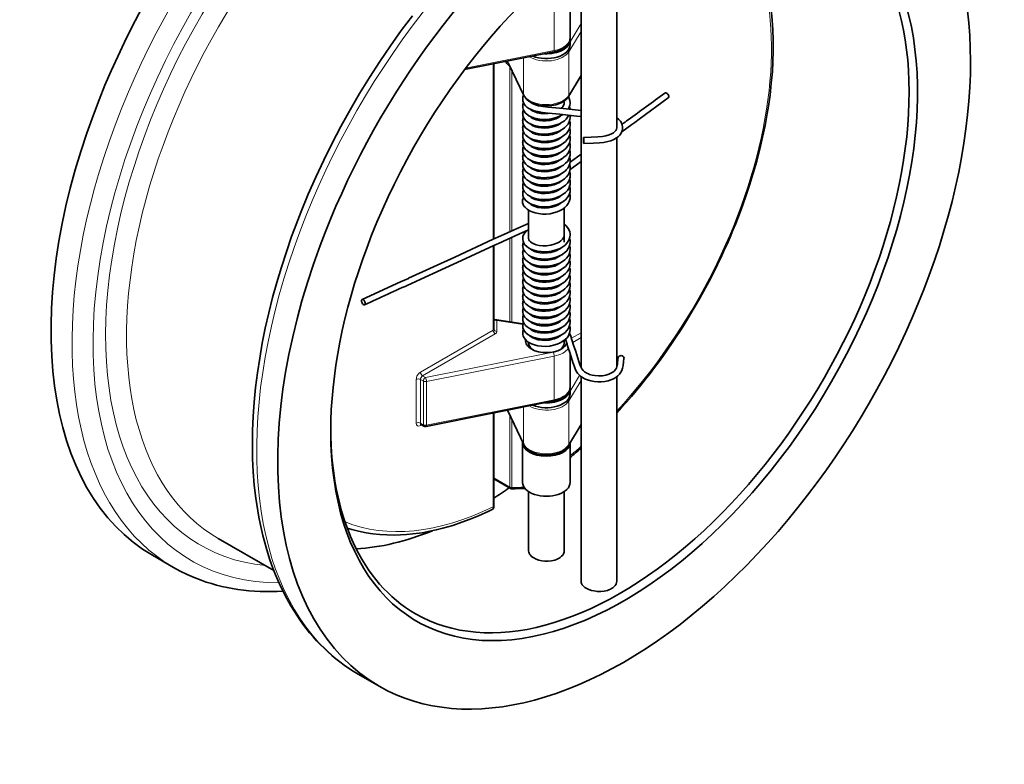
# Model space of a CAD drawing. Extents: x 2576 to 3205, y 338 to 902.
# Tile 6 of 7: x 3029 to 3194, y 701 to 827. Entities that reach past the tile are written whole.
import ezdxf

# ---------------------------------------------------------------- set-up
doc = ezdxf.new("R2010")
doc.units = 0

msp = doc.modelspace()

# ---------------------------------------------------------------- linework, layer by layer
at = {"color": 7, "lineweight": 35}
for p, q in [((3129.06, 808.32), (3129.06, 842.09)), ((3123.06, 767.96), (3123.06, 838.03)), ((3118.46, 821.14), (3103.44, 818.14)), ((3108.39, 819.13), (3108.39, 789.63)), ((3129.06, 768.07), (3129.06, 806.68)), ((3108.39, 788.53), (3108.39, 774.47)), ((3123.06, 732.02), (3123.06, 766.46)), ((3129.06, 732.02), (3129.06, 766.43)), ((3118.46, 762.35), (3096.95, 758.06)), ((3108.39, 760.34), (3108.39, 744.73)), ((3071.31, 733.81), (3061.94, 739.22))]:
    msp.add_line(p, q, dxfattribs=at)
at = {"color": 7, "lineweight": 35, "ltscale": 0.367422}
msp.add_line((3121.22, 823.54), (3121.22, 830.89), dxfattribs=at)
at = {"color": 7, "lineweight": 13, "ltscale": 0.367424}
for p, q in [((3118.53, 828.71), (3118.53, 821.36)), ((3118.53, 762.57), (3118.53, 769.92)), ((3096.5, 765.7), (3096.5, 758.35)), ((3121.01, 755.02), (3121.01, 762.37))]:
    msp.add_line(p, q, dxfattribs=at)
at = {"color": 7, "lineweight": 13, "ltscale": 0.179104}
msp.add_line((3123.06, 825.89), (3121.22, 822.81), dxfattribs=at)
at = {"color": 7, "lineweight": 13, "ltscale": 0.200447}
for p, q in [((3123.06, 824.59), (3121.01, 821.15)), ((3121.01, 762.37), (3123.06, 765.81)), ((3121.01, 755.02), (3123.06, 758.46))]:
    msp.add_line(p, q, dxfattribs=at)
at = {"color": 7, "lineweight": 35, "ltscale": 0.040825}
for p, q in [((3121.22, 822.32), (3121.22, 823.13)), ((3121.22, 763.53), (3121.22, 764.34))]:
    msp.add_line(p, q, dxfattribs=at)
at = {"color": 7, "lineweight": 13}
for p, q in [((3118.53, 821.36), (3103.62, 818.38)), ((3108.24, 819.1), (3108.24, 789.56)), ((3111.07, 818.7), (3111.07, 790.85)), ((3111.42, 817.96), (3111.42, 791.01)), ((3111.07, 789.75), (3111.07, 775.68)), ((3111.42, 789.91), (3111.42, 775.62)), ((3108.24, 788.46), (3108.24, 774.26)), ((3108.24, 774.26), (3096.01, 767.2)), ((3108.59, 773.65), (3096.36, 766.59)), ((3096.85, 766.31), (3118.37, 770.6)), ((3097.01, 765.63), (3118.53, 769.92)), ((3118.53, 762.57), (3097.01, 758.28)), ((3108.24, 760.31), (3108.24, 744.53)), ((3111.07, 759.92), (3111.07, 747.85)), ((3111.42, 759.17), (3111.42, 747.77))]:
    msp.add_line(p, q, dxfattribs=at)
at = {"color": 7, "lineweight": 13, "ltscale": 0.367422}
for p, q in [((3121.01, 821.15), (3121.01, 813.81)), ((3095.3, 765.98), (3095.3, 758.63)), ((3096.01, 765.98), (3096.01, 758.63)), ((3097.01, 765.63), (3097.01, 758.28))]:
    msp.add_line(p, q, dxfattribs=at)
at = {"color": 7, "lineweight": 13, "ltscale": 0.001403}
msp.add_line((3110.63, 819.55), (3110.61, 819.57), dxfattribs=at)
at = {"color": 7, "lineweight": 35, "ltscale": 0.008004}
msp.add_line((3110.75, 819.29), (3110.85, 819.16), dxfattribs=at)
at = {"color": 7, "lineweight": 35, "ltscale": 0.000121}
msp.add_line((3110.75, 819.29), (3110.75, 819.29), dxfattribs=at)
at = {"color": 7, "lineweight": 13, "ltscale": 0.296491}
msp.add_line((3110.82, 819.3), (3113.37, 813.95), dxfattribs=at)
at = {"color": 7, "lineweight": 13, "ltscale": 0.308838}
msp.add_line((3113.37, 820.12), (3113.37, 813.95), dxfattribs=at)
at = {"color": 7, "lineweight": 35, "ltscale": 0.296492}
msp.add_line((3110.85, 819.16), (3113.4, 813.81), dxfattribs=at)
at = {"color": 7, "lineweight": 35, "ltscale": 0.204686}
msp.add_line((3123.06, 817.16), (3120.96, 813.64), dxfattribs=at)
at = {"color": 7, "lineweight": 13, "ltscale": 0.200446}
msp.add_line((3123.06, 817.25), (3121.01, 813.81), dxfattribs=at)
at = {"color": 7, "lineweight": 35, "ltscale": 0.014613}
msp.add_line((3120.22, 812.58), (3120.22, 812.87), dxfattribs=at)
at = {"color": 7, "lineweight": 35, "ltscale": 0.022771}
msp.add_line((3129.06, 810.01), (3129.41, 809.72), dxfattribs=at)
at = {"color": 7, "lineweight": 35, "ltscale": 0.00163}
msp.add_line((3129.06, 808.38), (3129.06, 808.35), dxfattribs=at)
at = {"color": 7, "lineweight": 35, "ltscale": 0.103446}
msp.add_line((3131.59, 808.89), (3129.92, 807.67), dxfattribs=at)
at = {"color": 7, "lineweight": 35, "ltscale": 0.003466}
msp.add_line((3113.23, 807.07), (3113.23, 807.14), dxfattribs=at)
at = {"color": 7, "lineweight": 35, "ltscale": 0.114215}
msp.add_line((3123.06, 803.92), (3121.21, 802.58), dxfattribs=at)
at = {"color": 7, "lineweight": 35, "ltscale": 0.114292}
msp.add_line((3123.06, 802.68), (3121.21, 801.34), dxfattribs=at)
at = {"color": 7, "lineweight": 35, "ltscale": 0.239642}
msp.add_line((3114.22, 789.7), (3114.22, 794.49), dxfattribs=at)
at = {"color": 7, "lineweight": 35, "ltscale": 0.287802}
msp.add_line((3120.22, 789.08), (3120.22, 794.84), dxfattribs=at)
at = {"color": 7, "lineweight": 35, "ltscale": 0.429875}
msp.add_line((3093.97, 783.01), (3101.79, 786.58), dxfattribs=at)
at = {"color": 7, "lineweight": 13, "ltscale": 0.002123}
msp.add_line((3108.49, 776.09), (3108.53, 776.08), dxfattribs=at)
at = {"color": 7, "lineweight": 35, "ltscale": 0.241727}
msp.add_line((3113.26, 775.33), (3108.49, 776.09), dxfattribs=at)
at = {"color": 7, "lineweight": 13, "ltscale": 0.221057}
msp.add_line((3113.24, 775.24), (3108.88, 775.93), dxfattribs=at)
at = {"color": 7, "lineweight": 13, "ltscale": 0.090105}
msp.add_line((3108.89, 774.06), (3108.89, 775.86), dxfattribs=at)
at = {"color": 7, "lineweight": 13, "ltscale": 0.09341}
msp.add_line((3123.06, 773.84), (3121.45, 772.91), dxfattribs=at)
at = {"color": 7, "lineweight": 13, "ltscale": 0.081553}
msp.add_line((3123.06, 773.02), (3121.65, 772.21), dxfattribs=at)
at = {"color": 7, "lineweight": 35, "ltscale": 0.006003}
msp.add_line((3114.22, 772.1), (3114.22, 772.22), dxfattribs=at)
at = {"color": 7, "lineweight": 35, "ltscale": 0.023274}
msp.add_line((3120.22, 772.1), (3120.22, 772.57), dxfattribs=at)
at = {"color": 7, "lineweight": 35, "ltscale": 0.279225}
msp.add_line((3121.22, 764.75), (3121.22, 770.34), dxfattribs=at)
at = {"color": 7, "lineweight": 13, "ltscale": 0.028056}
for p, q in [((3096.85, 766.31), (3096.36, 766.59)), ((3096.5, 758.35), (3096.01, 758.63))]:
    msp.add_line(p, q, dxfattribs=at)
at = {"color": 7, "lineweight": 13, "ltscale": 0.1541}
msp.add_line((3121.22, 764.02), (3122.81, 766.67), dxfattribs=at)
at = {"color": 7, "lineweight": 13, "ltscale": 0.028055}
msp.add_line((3096.5, 765.7), (3096.01, 765.98), dxfattribs=at)
at = {"color": 7, "lineweight": 13, "ltscale": 0.308836}
msp.add_line((3113.37, 755.16), (3113.37, 761.34), dxfattribs=at)
at = {"color": 7, "lineweight": 35, "ltscale": 0.319701}
msp.add_line((3110.65, 760.79), (3113.4, 755.02), dxfattribs=at)
at = {"color": 7, "lineweight": 13, "ltscale": 0.312392}
msp.add_line((3110.68, 760.8), (3113.37, 755.16), dxfattribs=at)
at = {"color": 7, "lineweight": 13, "ltscale": 0.011957}
msp.add_line((3096.22, 758.34), (3096.01, 758.22), dxfattribs=at)
at = {"color": 7, "lineweight": 35, "ltscale": 0.028057}
msp.add_line((3096.6, 758.12), (3096.11, 758.4), dxfattribs=at)
at = {"color": 7, "lineweight": 35, "ltscale": 0.204685}
msp.add_line((3120.96, 754.86), (3123.06, 758.37), dxfattribs=at)
at = {"color": 7, "lineweight": 35, "ltscale": 0.336806}
msp.add_line((3113.22, 755.36), (3113.22, 748.63), dxfattribs=at)
at = {"color": 7, "lineweight": 35, "ltscale": 0.333356}
msp.add_line((3121.22, 755.29), (3121.22, 748.63), dxfattribs=at)
at = {"color": 7, "lineweight": 13, "ltscale": 0.154845}
msp.add_line((3108.39, 749.4), (3111.07, 747.85), dxfattribs=at)
at = {"color": 7, "lineweight": 35, "ltscale": 0.160823}
msp.add_line((3108.39, 749.23), (3111.17, 747.63), dxfattribs=at)
at = {"color": 7, "lineweight": 35, "ltscale": 0.498938}
msp.add_line((3114.22, 737.12), (3114.22, 747.1), dxfattribs=at)
at = {"color": 7, "lineweight": 35, "ltscale": 0.49894}
msp.add_line((3120.22, 737.12), (3120.22, 747.1), dxfattribs=at)
at = {"color": 7, "lineweight": 35, "ltscale": 0.008965}
msp.add_line((3108.39, 744.73), (3108.39, 744.55), dxfattribs=at)
at = {"color": 7, "lineweight": 35, "ltscale": 0.204123}
msp.add_line((3054.41, 734.33), (3050.87, 736.38), dxfattribs=at)
at = {"color": 7, "lineweight": 35, "ltscale": 0.204125}
msp.add_line((3089.06, 714.33), (3085.52, 716.37), dxfattribs=at)
at = {"color": 7, "lineweight": 35}
for points in [[(3150.02, 794.61), (3150.75, 796.65), (3151.43, 798.68), (3152.06, 800.71), (3152.64, 802.74), (3153.16, 804.76), (3153.63, 806.77), (3154.05, 808.76), (3154.41, 810.75), (3154.61, 811.98), (3154.88, 813.86), (3155.1, 815.86), (3155.27, 817.83), (3155.36, 819.43), (3155.41, 821.29), (3155.41, 823.12), (3155.35, 824.92), (3155.25, 826.46), (3155.07, 828.4)], [(3094.66, 827.23), (3092.77, 824.71), (3090.94, 822.14), (3089.15, 819.51), (3087.43, 816.84), (3085.76, 814.12), (3084.15, 811.37), (3082.61, 808.58), (3081.13, 805.76), (3079.71, 802.91), (3078.37, 800.04), (3077.1, 797.16), (3075.9, 794.25), (3074.78, 791.34)], [(3121.22, 823.54), (3121.19, 823.23), (3121.09, 822.89), (3120.93, 822.57), (3120.71, 822.28), (3120.39, 821.98), (3120.02, 821.72), (3119.54, 821.47), (3119.02, 821.28), (3118.46, 821.14)], [(3113.23, 813.19), (3113.26, 812.87), (3113.37, 812.55), (3113.52, 812.3), (3113.7, 812.07), (3113.94, 811.85), (3114.28, 811.62), (3114.66, 811.42), (3115.18, 811.23), (3115.77, 811.08), (3116.54, 810.95), (3117.49, 810.84), (3119.47, 810.65), (3119.92, 810.6)], [(3120.96, 813.64), (3120.77, 813.37), (3120.48, 813.08), (3120.13, 812.81), (3119.72, 812.58), (3119.28, 812.39), (3118.8, 812.24), (3118.16, 812.11), (3117.5, 812.04), (3116.84, 812.05), (3116.18, 812.12), (3115.55, 812.26), (3115.07, 812.42), (3114.64, 812.62), (3114.24, 812.86), (3113.9, 813.14), (3113.68, 813.37), (3113.5, 813.63), (3113.4, 813.81)], [(3114.46, 812.73), (3114.68, 812.54), (3115, 812.37), (3115.4, 812.21), (3115.9, 812.07), (3116.61, 811.95), (3117.54, 811.84), (3119.41, 811.66), (3120.03, 811.6)], [(3121.22, 812.58), (3121.18, 812.97), (3121.08, 813.31), (3120.94, 813.6)], [(3137.74, 813.38), (3132.87, 809.83), (3132.1, 809.26), (3131.58, 808.89)], [(3113.31, 811.47), (3113.46, 811.17), (3113.66, 810.88), (3113.94, 810.62), (3114.26, 810.39), (3114.68, 810.17), (3115.19, 809.98), (3115.75, 809.85), (3116.35, 809.77), (3117.06, 809.75), (3117.69, 809.79), (3118.29, 809.9), (3118.88, 810.06), (3119.44, 810.29), (3119.93, 810.55), (3119.99, 810.59)], [(3114.42, 811.54), (3114.61, 811.37), (3114.89, 811.19), (3115.25, 811.02), (3115.74, 810.87), (3116.3, 810.78), (3116.9, 810.74), (3117.51, 810.78), (3117.77, 810.81)], [(3119.71, 811.63), (3119.96, 811.9), (3120.11, 812.14), (3120.19, 812.32), (3120.2, 812.37)], [(3120.03, 811.6), (3122.56, 811.3), (3123.06, 811.25)], [(3113.23, 810.74), (3113.26, 810.42), (3113.37, 810.1), (3113.54, 809.81), (3113.78, 809.54), (3114.11, 809.27), (3114.51, 809.03), (3114.67, 808.95)], [(3113.23, 809.52), (3113.26, 809.19), (3113.37, 808.87), (3113.54, 808.58), (3113.78, 808.31), (3114.09, 808.06), (3114.45, 807.84), (3114.93, 807.62), (3115.46, 807.46), (3116.08, 807.35), (3116.73, 807.3), (3116.94, 807.3)], [(3114.44, 810.29), (3114.66, 810.1), (3114.96, 809.92), (3115.07, 809.87)], [(3114.67, 808.95), (3115.18, 808.76), (3115.74, 808.63), (3116.33, 808.54), (3116.94, 808.52), (3117.59, 808.56), (3118.27, 808.67), (3118.85, 808.83), (3119.41, 809.04), (3119.86, 809.28), (3120.24, 809.55), (3120.53, 809.81), (3120.8, 810.13), (3121.01, 810.48)], [(3115.08, 809.87), (3115.49, 809.71), (3116.01, 809.59), (3116.59, 809.53), (3117.2, 809.53), (3117.81, 809.6), (3118.39, 809.73), (3118.82, 809.88), (3119.26, 810.09), (3119.62, 810.33), (3119.75, 810.45)], [(3116.93, 808.3), (3117.55, 808.33), (3118.15, 808.44), (3118.68, 808.6), (3119.14, 808.8), (3119.52, 809.03), (3119.76, 809.23)], [(3116.94, 807.3), (3117.58, 807.33), (3118.26, 807.44), (3118.84, 807.6), (3119.39, 807.81), (3119.85, 808.05), (3120.27, 808.35), (3120.62, 808.67), (3120.86, 808.99), (3121.06, 809.35), (3121.18, 809.72), (3121.22, 810.08), (3121.22, 810.13)], [(3119.92, 810.6), (3122.33, 810.32), (3123.06, 810.24)], [(3129.42, 809.73), (3129.68, 809.44), (3129.86, 809.16), (3129.99, 808.83), (3130.06, 808.48), (3130.06, 808.35)], [(3113.23, 808.29), (3113.26, 807.97), (3113.37, 807.64), (3113.55, 807.36), (3113.78, 807.09), (3114.09, 806.83), (3114.45, 806.61), (3114.93, 806.4), (3115.47, 806.24), (3116.04, 806.13), (3116.67, 806.07), (3117.28, 806.08), (3117.97, 806.16), (3118.56, 806.29), (3119.13, 806.48), (3119.31, 806.55)], [(3114.44, 809.06), (3114.65, 808.88), (3114.95, 808.7), (3115.36, 808.53), (3115.84, 808.4), (3116.41, 808.32), (3116.93, 808.3)], [(3114.45, 807.83), (3114.66, 807.65), (3114.96, 807.47), (3115.37, 807.3), (3115.84, 807.18), (3116.41, 807.09), (3117.02, 807.07), (3117.63, 807.12), (3118.22, 807.23), (3118.72, 807.39), (3118.91, 807.47)], [(3118.91, 807.47), (3119.32, 807.68), (3119.67, 807.92), (3119.76, 808.01)], [(3119.31, 806.55), (3119.79, 806.79), (3120.23, 807.09), (3120.58, 807.41), (3120.83, 807.72), (3121.03, 808.06), (3121.16, 808.4), (3121.22, 808.75), (3121.22, 808.91)], [(3129.06, 808.35), (3129.03, 808.14), (3128.93, 807.92), (3128.76, 807.72), (3128.52, 807.52), (3128.18, 807.32), (3127.77, 807.14), (3127.25, 806.99), (3126.64, 806.88), (3125.86, 806.81), (3124.75, 806.76), (3123.47, 806.7)], [(3130.06, 808.35), (3130.03, 808), (3129.94, 807.72), (3129.79, 807.42), (3129.57, 807.12), (3129.36, 806.91), (3129.01, 806.64), (3128.56, 806.39), (3128.05, 806.18), (3127.55, 806.03), (3126.85, 805.9), (3126.14, 805.82), (3125.16, 805.77), (3123.52, 805.7)], [(3113.23, 807.07), (3113.26, 806.74), (3113.38, 806.42), (3113.55, 806.13), (3113.78, 805.86), (3114.1, 805.6), (3114.51, 805.35), (3114.94, 805.17), (3115.48, 805.01), (3116.05, 804.9), (3116.67, 804.85), (3117.28, 804.86), (3117.98, 804.94), (3118.57, 805.07), (3119.14, 805.25), (3119.67, 805.5), (3120.08, 805.76), (3120.45, 806.05), (3120.74, 806.38), (3120.94, 806.67)], [(3114.11, 804.37), (3114.51, 804.13), (3114.95, 803.94), (3115.48, 803.78), (3116.06, 803.68), (3116.75, 803.62), (3117.39, 803.64), (3118.08, 803.73), (3118.68, 803.87), (3119.24, 804.07), (3119.74, 804.31), (3120.18, 804.6), (3120.54, 804.92), (3120.8, 805.23), (3121, 805.55), (3121.14, 805.92), (3121.21, 806.25), (3121.22, 806.46)], [(3114.44, 806.62), (3114.63, 806.45), (3114.93, 806.27), (3115.33, 806.09), (3115.79, 805.96), (3116.36, 805.87), (3116.96, 805.85), (3117.57, 805.89), (3118.16, 805.99), (3118.67, 806.15), (3119.13, 806.35), (3119.5, 806.57), (3119.74, 806.76)], [(3113.23, 805.84), (3113.26, 805.52), (3113.36, 805.23), (3113.52, 804.94), (3113.77, 804.65), (3114.08, 804.39), (3114.11, 804.37)], [(3113.23, 804.62), (3113.26, 804.29), (3113.36, 804.01), (3113.52, 803.72), (3113.75, 803.45), (3114.06, 803.18), (3114.45, 802.94), (3114.9, 802.73), (3115.43, 802.57), (3116.06, 802.45), (3116.15, 802.44)], [(3114.43, 805.41), (3114.6, 805.25), (3114.65, 805.21), (3114.68, 805.19)], [(3114.68, 805.19), (3114.99, 805.01), (3115.39, 804.85), (3115.88, 804.72), (3116.46, 804.64), (3117.07, 804.62), (3117.68, 804.68), (3118.27, 804.8), (3118.76, 804.96), (3119.17, 805.14), (3119.52, 805.36), (3119.77, 805.56)], [(3116.15, 802.44), (3116.82, 802.4), (3117.49, 802.42), (3118.09, 802.51), (3118.68, 802.65), (3119.24, 802.85), (3119.74, 803.09), (3120.18, 803.38), (3120.54, 803.69), (3120.81, 804.01), (3121, 804.32), (3121.14, 804.69), (3121.21, 805.02), (3121.22, 805.23)], [(3116.27, 803.43), (3116.87, 803.4), (3117.48, 803.43), (3118.08, 803.53), (3118.6, 803.67), (3119.07, 803.87), (3119.45, 804.08), (3119.75, 804.32)], [(3113.23, 803.4), (3113.26, 803.07), (3113.36, 802.78), (3113.52, 802.49), (3113.75, 802.22), (3114.06, 801.95), (3114.45, 801.71), (3114.87, 801.52), (3115.4, 801.35), (3115.96, 801.24), (3116.6, 801.18), (3117.28, 801.18), (3117.99, 801.27), (3118.58, 801.4)], [(3114.43, 804.18), (3114.61, 804.01), (3114.91, 803.82), (3115.32, 803.65), (3115.79, 803.51), (3116.27, 803.43)], [(3114.44, 802.94), (3114.63, 802.77), (3114.94, 802.58), (3115.34, 802.41), (3115.83, 802.28), (3116.41, 802.19), (3117.02, 802.17), (3117.64, 802.22), (3118.24, 802.34), (3118.32, 802.36)], [(3118.32, 802.36), (3118.8, 802.52), (3119.21, 802.72), (3119.56, 802.94), (3119.76, 803.11)], [(3118.58, 801.4), (3119.15, 801.59), (3119.67, 801.83), (3120.09, 802.08), (3120.46, 802.39), (3120.75, 802.7), (3120.97, 803.05), (3121.13, 803.41), (3121.21, 803.75), (3121.22, 804.01)], [(3120.55, 801.25), (3120.81, 801.56), (3121.01, 801.9), (3121.15, 802.27), (3121.22, 802.65), (3121.22, 802.78)], [(3113.23, 802.17), (3113.26, 801.85), (3113.36, 801.55), (3113.52, 801.27), (3113.75, 801), (3114.07, 800.72), (3114.46, 800.48), (3114.88, 800.29), (3115.41, 800.12), (3115.98, 800.01), (3116.61, 799.95), (3117.29, 799.96), (3117.91, 800.03), (3118.5, 800.15), (3119.07, 800.33), (3119.61, 800.57), (3120.05, 800.83), (3120.42, 801.13), (3120.55, 801.25)], [(3113.23, 800.95), (3113.26, 800.62), (3113.36, 800.32), (3113.54, 800.02), (3113.65, 799.87)], [(3113.65, 799.87), (3113.94, 799.6), (3114.29, 799.35), (3114.73, 799.13), (3115.24, 798.95), (3115.8, 798.82), (3116.46, 798.74), (3117.1, 798.73), (3117.71, 798.77), (3118.32, 798.88), (3118.9, 799.04), (3119.41, 799.25), (3119.88, 799.5), (3120.28, 799.78), (3120.62, 800.1), (3120.87, 800.42), (3121.06, 800.77), (3121.17, 801.13), (3121.22, 801.51), (3121.22, 801.56)], [(3114.43, 801.73), (3114.62, 801.56), (3114.92, 801.37), (3115.31, 801.2), (3115.78, 801.07), (3116.34, 800.98), (3116.93, 800.95), (3117.54, 800.99), (3118.13, 801.09), (3118.63, 801.24), (3119.11, 801.44), (3119.47, 801.65), (3119.76, 801.88)], [(3113.23, 799.72), (3113.26, 799.4), (3113.37, 799.09), (3113.52, 798.82), (3113.75, 798.55), (3114.05, 798.29), (3114.41, 798.06), (3114.86, 797.85), (3115.39, 797.68), (3115.43, 797.67)], [(3114.43, 800.5), (3114.62, 800.34), (3114.93, 800.14), (3115.31, 799.97), (3115.79, 799.84), (3116.35, 799.75), (3116.95, 799.72), (3117.55, 799.76), (3118.14, 799.87), (3118.64, 800.01), (3119.12, 800.22), (3119.48, 800.43), (3119.77, 800.66)], [(3115.43, 797.67), (3116, 797.56), (3116.62, 797.5), (3117.29, 797.51), (3117.93, 797.58), (3118.53, 797.71), (3119.1, 797.89), (3119.62, 798.13), (3120.06, 798.39), (3120.44, 798.7), (3120.75, 799.03), (3120.97, 799.36), (3121.11, 799.67), (3121.2, 800.05), (3121.22, 800.33)], [(3115.68, 798.64), (3116.23, 798.54), (3116.82, 798.5), (3117.43, 798.52), (3118.03, 798.62), (3118.55, 798.76), (3119.03, 798.95), (3119.41, 799.16), (3119.7, 799.38), (3119.75, 799.42)], [(3113.23, 798.5), (3113.26, 798.17), (3113.37, 797.86), (3113.52, 797.59), (3113.75, 797.32), (3114.02, 797.08), (3114.41, 796.83), (3114.83, 796.64), (3115.35, 796.47), (3115.92, 796.35), (3116.55, 796.28), (3117.2, 796.28), (3117.84, 796.34)], [(3114.44, 799.27), (3114.66, 799.08), (3114.96, 798.9), (3115.33, 798.74), (3115.67, 798.64)], [(3114.45, 798.04), (3114.67, 797.85), (3114.97, 797.67), (3115.34, 797.52), (3115.83, 797.38), (3116.4, 797.29), (3117, 797.27), (3117.61, 797.32), (3117.69, 797.33)], [(3117.69, 797.33), (3118.3, 797.46), (3118.82, 797.63), (3119.27, 797.85), (3119.6, 798.07), (3119.75, 798.2)], [(3117.84, 796.34), (3118.49, 796.47), (3119.1, 796.67), (3119.62, 796.9), (3120.07, 797.17), (3120.44, 797.48), (3120.75, 797.81), (3120.97, 798.15), (3121.13, 798.51), (3121.2, 798.83), (3121.22, 799.11)], [(3120.04, 795.93), (3120.42, 796.23), (3120.72, 796.54), (3120.94, 796.87), (3121.11, 797.23), (3121.2, 797.58), (3121.22, 797.88)], [(3113.18, 795.96), (3113.21, 796.19), (3113.29, 796.44), (3113.38, 796.61)], [(3113.23, 797.27), (3113.26, 796.95), (3113.37, 796.64), (3113.52, 796.37), (3113.75, 796.1), (3114.02, 795.86), (3114.41, 795.61), (3114.84, 795.41), (3115.36, 795.24), (3115.92, 795.12), (3116.55, 795.06), (3117.21, 795.06), (3117.85, 795.12), (3118.45, 795.24), (3119.02, 795.41), (3119.55, 795.64), (3119.97, 795.88), (3120.04, 795.93)], [(3113.29, 795.46), (3113.44, 795.18), (3113.68, 794.91), (3113.99, 794.64), (3114.39, 794.39), (3114.82, 794.19), (3115.35, 794.02), (3115.91, 793.9), (3116.55, 793.83), (3117.19, 793.83), (3117.84, 793.89), (3118.44, 794.01), (3119.01, 794.19), (3119.55, 794.42), (3119.97, 794.66), (3120.34, 794.94), (3120.65, 795.24), (3120.91, 795.59), (3121.08, 795.94), (3121.19, 796.28), (3121.19, 796.32)], [(3114.44, 796.82), (3114.67, 796.63), (3114.96, 796.45), (3115.33, 796.29), (3115.83, 796.15), (3116.39, 796.07), (3116.99, 796.05), (3117.6, 796.09), (3118.2, 796.21), (3118.73, 796.37), (3119.17, 796.57), (3119.36, 796.68), (3119.48, 796.75)], [(3119.48, 796.75), (3119.56, 796.82), (3119.73, 796.95), (3119.76, 796.98)], [(3114.36, 795.64), (3114.57, 795.46), (3114.88, 795.27), (3115.31, 795.08), (3115.8, 794.94), (3116.36, 794.85), (3116.96, 794.82), (3117.56, 794.87), (3118.15, 794.97), (3118.7, 795.14), (3119.13, 795.32), (3119.49, 795.54), (3119.77, 795.77)], [(3085.52, 716.37), (3084.69, 716.87), (3083.88, 717.39), (3083.16, 717.89), (3082.45, 718.41), (3081.76, 718.95), (3081.08, 719.52), (3080.42, 720.1), (3079.77, 720.71), (3079.14, 721.33), (3078.52, 721.98), (3077.92, 722.65), (3077.34, 723.33), (3076.77, 724.04), (3076.22, 724.76), (3075.69, 725.51), (3075.17, 726.27), (3074.67, 727.05), (3074.18, 727.85), (3073.48, 729.09), (3072.82, 730.38), (3072.19, 731.7), (3071.61, 733.06), (3071.26, 733.94), (3070.93, 734.84), (3070.6, 735.78), (3070.29, 736.74), (3070, 737.71), (3069.72, 738.7), (3069.46, 739.7), (3069.22, 740.72), (3069, 741.74), (3068.79, 742.78), (3068.61, 743.84), (3068.28, 745.98), (3068.03, 748.17), (3067.85, 750.41), (3067.74, 752.69), (3067.7, 755), (3067.73, 757.36), (3067.83, 759.74), (3068, 762.16), (3068.24, 764.61), (3068.55, 767.08), (3068.93, 769.58), (3069.37, 772.1), (3069.88, 774.63), (3070.46, 777.18), (3071.1, 779.75), (3071.81, 782.32), (3072.58, 784.89), (3073.42, 787.47), (3074.31, 790.05), (3074.78, 791.34)], [(3109.57, 790.17), (3112.93, 791.68), (3114.22, 792.25)], [(3109.99, 789.26), (3113.21, 790.71), (3114.22, 791.16)], [(3113.23, 789.69), (3113.26, 790.02), (3113.38, 790.35), (3113.57, 790.66), (3113.82, 790.93), (3113.91, 791.01)], [(3120.22, 792.12), (3120.54, 791.84), (3120.8, 791.54), (3121, 791.21), (3121.15, 790.86), (3121.22, 790.49), (3121.22, 790.32)], [(3101.79, 786.58), (3108.27, 789.58), (3109.57, 790.17)], [(3117.68, 787.52), (3116.99, 787.47), (3116.31, 787.5), (3115.66, 787.59), (3115.12, 787.74), (3114.61, 787.93), (3114.21, 788.15), (3113.9, 788.38), (3113.61, 788.67), (3113.42, 788.95), (3113.3, 789.24), (3113.23, 789.54), (3113.23, 789.69)], [(3114.23, 789.69), (3114.26, 789.51), (3114.36, 789.34), (3114.52, 789.17), (3114.77, 788.98), (3115.09, 788.81), (3115.51, 788.66), (3116.02, 788.54), (3116.6, 788.48), (3117.21, 788.48), (3117.56, 788.51)], [(3120.22, 790.32), (3120.19, 790.09), (3120.09, 789.83), (3119.93, 789.58), (3119.67, 789.33), (3119.38, 789.11), (3118.99, 788.9), (3118.55, 788.73), (3117.98, 788.58), (3117.56, 788.51)], [(3121.22, 790.32), (3121.19, 789.95), (3121.08, 789.59), (3120.91, 789.24), (3120.68, 788.92), (3120.37, 788.61), (3119.98, 788.31), (3119.52, 788.05), (3119.05, 787.85), (3118.48, 787.67), (3117.88, 787.55), (3117.68, 787.52)], [(3102.21, 785.67), (3108.37, 788.52), (3109.66, 789.11), (3109.98, 789.26)], [(3119.91, 787.04), (3119.41, 786.77), (3118.87, 786.56), (3118.29, 786.4), (3117.61, 786.29), (3116.93, 786.25), (3116.31, 786.27), (3115.67, 786.37), (3115.12, 786.51), (3114.62, 786.7), (3114.21, 786.92), (3113.9, 787.16), (3113.62, 787.44), (3113.42, 787.72), (3113.3, 788.01), (3113.23, 788.31), (3113.23, 788.47)], [(3119.38, 787.89), (3118.99, 787.68), (3118.55, 787.51), (3117.98, 787.36), (3117.38, 787.27), (3116.77, 787.25), (3116.18, 787.29), (3115.63, 787.4), (3115.19, 787.55), (3114.81, 787.73), (3114.54, 787.92), (3114.45, 788.01)], [(3121.22, 789.08), (3121.19, 788.71), (3121.08, 788.36), (3120.91, 788.01), (3120.65, 787.66), (3120.33, 787.35), (3120.05, 787.13), (3119.94, 787.06), (3119.91, 787.05)], [(3121.22, 787.86), (3121.19, 787.52), (3121.16, 787.39)], [(3113.23, 786.02), (3113.26, 785.7), (3113.37, 785.38), (3113.56, 785.07), (3113.82, 784.78), (3114.15, 784.52), (3114.54, 784.29), (3114.64, 784.25)], [(3121.17, 787.4), (3121.06, 787.07), (3120.87, 786.73), (3120.62, 786.4), (3120.3, 786.1), (3119.92, 785.82), (3119.47, 785.58), (3118.97, 785.37), (3118.39, 785.2), (3117.79, 785.09), (3117.13, 785.03), (3116.46, 785.04), (3115.87, 785.1), (3115.31, 785.23), (3114.79, 785.4), (3114.37, 785.61), (3114.02, 785.84), (3113.71, 786.11), (3113.49, 786.4), (3113.33, 786.7), (3113.3, 786.78)], [(3119.75, 786.95), (3119.44, 786.71), (3119.05, 786.49), (3118.62, 786.3), (3118.06, 786.15), (3117.46, 786.05), (3116.84, 786.02), (3116.24, 786.06), (3115.69, 786.16), (3115.22, 786.31), (3114.85, 786.48), (3114.56, 786.68), (3114.44, 786.79)], [(3121.22, 786.64), (3121.19, 786.26), (3121.08, 785.91), (3120.91, 785.57), (3120.68, 785.25), (3120.41, 784.97), (3120.06, 784.69), (3119.59, 784.41), (3119.07, 784.18), (3118.51, 784), (3117.91, 783.88), (3117.2, 783.81), (3116.52, 783.81), (3115.88, 783.88), (3115.32, 784), (3114.8, 784.18), (3114.64, 784.25)], [(3094.38, 782.1), (3095.36, 782.54), (3100.25, 784.78), (3101.56, 785.37), (3102.21, 785.67)], [(3113.23, 784.8), (3113.26, 784.47), (3113.37, 784.15), (3113.52, 783.89), (3113.75, 783.62), (3114.06, 783.35), (3114.44, 783.12), (3114.89, 782.91), (3115.42, 782.75), (3116.04, 782.63), (3116.71, 782.58), (3116.9, 782.57)], [(3114.43, 785.58), (3114.64, 785.4), (3114.94, 785.21), (3115.05, 785.15)], [(3119.76, 785.73), (3119.45, 785.49), (3119.06, 785.26), (3118.62, 785.08), (3118.06, 784.92), (3117.45, 784.83), (3116.83, 784.8), (3116.23, 784.84), (3115.67, 784.94), (3115.2, 785.09), (3115.05, 785.15)], [(3121.22, 785.41), (3121.19, 785.08), (3121.11, 784.75), (3120.96, 784.43), (3120.74, 784.1), (3120.46, 783.79), (3120.12, 783.51), (3119.71, 783.25), (3119.27, 783.03), (3118.71, 782.83), (3118.12, 782.69), (3117.47, 782.6), (3117.08, 782.58), (3116.96, 782.57), (3116.9, 782.58)], [(3119.75, 784.5), (3119.44, 784.26), (3119.04, 784.03), (3118.6, 783.85), (3118.04, 783.69), (3117.43, 783.6), (3116.9, 783.57)], [(3086.19, 779.46), (3092.67, 782.41), (3093.32, 782.71), (3093.97, 783)], [(3119.28, 781.81), (3118.72, 781.61), (3118.13, 781.47), (3117.47, 781.38), (3116.78, 781.35), (3116.1, 781.4), (3115.53, 781.5), (3114.99, 781.65), (3114.51, 781.86), (3114.13, 782.08), (3113.82, 782.33), (3113.56, 782.61), (3113.4, 782.88), (3113.28, 783.16), (3113.23, 783.49), (3113.23, 783.57)], [(3114.44, 784.35), (3114.64, 784.17), (3114.93, 783.99), (3115.35, 783.81), (3115.81, 783.68), (3116.38, 783.6), (3116.9, 783.57)], [(3118.89, 782.73), (3118.35, 782.55), (3117.77, 782.42), (3117.16, 782.36), (3116.55, 782.36), (3115.98, 782.43), (3115.48, 782.55), (3115.06, 782.7), (3114.74, 782.88), (3114.49, 783.07), (3114.45, 783.12)], [(3119.78, 783.3), (3119.48, 783.06), (3119.1, 782.83), (3118.89, 782.73)], [(3121.22, 784.18), (3121.18, 783.8), (3121.07, 783.43), (3120.88, 783.07), (3120.62, 782.73), (3120.31, 782.43), (3119.89, 782.13), (3119.47, 781.9), (3119.38, 781.86), (3119.28, 781.82)], [(3121.22, 782.96), (3121.19, 782.59), (3121.08, 782.24), (3120.97, 781.99), (3120.93, 781.93)], [(3120.93, 781.93), (3120.68, 781.58), (3120.35, 781.25), (3119.96, 780.95), (3119.47, 780.68), (3118.93, 780.46), (3118.35, 780.29), (3117.74, 780.18), (3117.04, 780.13), (3116.39, 780.14), (3115.73, 780.23), (3115.18, 780.37), (3114.67, 780.56), (3114.26, 780.77), (3113.9, 781.03), (3113.62, 781.32), (3113.43, 781.6), (3113.3, 781.89), (3113.23, 782.19), (3113.23, 782.35)], [(3113.23, 781.12), (3113.26, 780.8), (3113.37, 780.48), (3113.54, 780.19), (3113.8, 779.89), (3114.08, 779.67)], [(3121.22, 781.73), (3121.19, 781.36), (3121.08, 781.01), (3120.93, 780.71), (3120.71, 780.39), (3120.4, 780.06), (3120.01, 779.76), (3119.53, 779.48), (3119.02, 779.26), (3118.44, 779.09), (3117.84, 778.97), (3117.15, 778.9), (3116.46, 778.91), (3115.82, 778.99), (3115.26, 779.12), (3114.75, 779.3), (3114.32, 779.51), (3114.14, 779.63), (3114.08, 779.67)], [(3119.76, 782.05), (3119.45, 781.81), (3119.08, 781.6), (3118.62, 781.41), (3118.08, 781.25), (3117.48, 781.16), (3116.86, 781.12), (3116.27, 781.16), (3115.71, 781.26), (3115.27, 781.39), (3114.92, 781.55), (3114.63, 781.73), (3114.43, 781.9)], [(3113.23, 779.9), (3113.26, 779.57), (3113.37, 779.25), (3113.55, 778.96), (3113.78, 778.69), (3114.08, 778.44), (3114.45, 778.22), (3114.92, 778), (3115.45, 777.84), (3116.07, 777.73), (3116.12, 777.72)], [(3114.43, 779.45), (3114.63, 779.28), (3114.93, 779.09), (3115.3, 778.93), (3115.75, 778.8), (3116.24, 778.71)], [(3119.76, 780.83), (3119.46, 780.59), (3119.08, 780.37), (3118.62, 780.18), (3118.08, 780.03), (3117.47, 779.93), (3116.86, 779.9), (3116.26, 779.94), (3115.7, 780.04), (3115.27, 780.17), (3114.91, 780.33), (3114.66, 780.48)], [(3121.22, 780.51), (3121.19, 780.14), (3121.08, 779.79), (3120.91, 779.44), (3120.68, 779.13), (3120.36, 778.8), (3119.96, 778.5), (3119.47, 778.23), (3118.93, 778.01), (3118.35, 777.84), (3117.75, 777.73), (3117.04, 777.68), (3116.39, 777.69), (3116.26, 777.71), (3116.12, 777.72)], [(3119.77, 779.61), (3119.46, 779.37), (3119.08, 779.15), (3118.62, 778.96), (3118.07, 778.8), (3117.47, 778.7), (3116.85, 778.67), (3116.24, 778.71)], [(3118.56, 776.67), (3117.96, 776.54), (3117.27, 776.46), (3116.59, 776.46), (3115.93, 776.52), (3115.37, 776.64), (3114.84, 776.81), (3114.39, 777.02), (3114.02, 777.26), (3113.71, 777.54), (3113.49, 777.82), (3113.33, 778.12), (3113.25, 778.43), (3113.23, 778.67)], [(3114.46, 778.21), (3114.68, 778.02), (3114.98, 777.84), (3115.4, 777.67), (3115.89, 777.54), (3116.47, 777.47), (3117.08, 777.45), (3117.7, 777.51), (3118.29, 777.63)], [(3119.76, 778.38), (3119.45, 778.13), (3119.06, 777.92), (3118.59, 777.72), (3118.29, 777.63)], [(3121.22, 779.28), (3121.19, 778.91), (3121.08, 778.56), (3120.91, 778.22), (3120.68, 777.9), (3120.36, 777.58), (3119.97, 777.28), (3119.54, 777.04), (3118.98, 776.8), (3118.7, 776.71), (3118.6, 776.68), (3118.55, 776.67)], [(3121.22, 778.06), (3121.19, 777.71), (3121.08, 777.34), (3120.92, 777), (3120.68, 776.68), (3120.53, 776.51)], [(3120.53, 776.51), (3120.18, 776.21), (3119.79, 775.95), (3119.31, 775.71), (3118.76, 775.5), (3118.17, 775.35), (3117.48, 775.25), (3116.81, 775.23), (3116.14, 775.27), (3115.56, 775.37), (3115.02, 775.52), (3114.58, 775.7), (3114.21, 775.9), (3113.86, 776.17), (3113.6, 776.44), (3113.42, 776.7), (3113.3, 776.99), (3113.23, 777.29), (3113.23, 777.45)], [(3113.23, 776.22), (3113.26, 775.9), (3113.37, 775.59), (3113.55, 775.29), (3113.63, 775.18)], [(3121.22, 776.83), (3121.19, 776.46), (3121.08, 776.11), (3120.92, 775.78), (3120.68, 775.45), (3120.37, 775.13), (3119.98, 774.84), (3119.54, 774.59), (3119.05, 774.37), (3118.47, 774.2), (3117.87, 774.07), (3117.17, 774.01), (3116.52, 774.01), (3115.86, 774.08), (3115.3, 774.21), (3114.78, 774.39), (3114.33, 774.61), (3113.98, 774.84), (3113.71, 775.09), (3113.63, 775.18)], [(3119.75, 777.15), (3119.45, 776.91), (3119.08, 776.7), (3118.62, 776.51), (3118.1, 776.36), (3117.5, 776.26), (3116.89, 776.22), (3116.3, 776.26), (3115.74, 776.35), (3115.29, 776.48), (3114.89, 776.66), (3114.6, 776.85), (3114.45, 776.99)], [(3113.23, 775), (3113.26, 774.68), (3113.36, 774.38), (3113.52, 774.1), (3113.75, 773.83), (3114.07, 773.55), (3114.46, 773.31), (3114.91, 773.11), (3115.4, 772.96)], [(3119.77, 775.94), (3119.47, 775.7), (3119.1, 775.48), (3118.63, 775.29), (3118.1, 775.14), (3117.5, 775.03), (3116.89, 775), (3116.3, 775.03), (3115.74, 775.13), (3115.28, 775.26), (3114.88, 775.44), (3114.59, 775.64), (3114.44, 775.77)], [(3114.44, 774.55), (3114.65, 774.36), (3114.93, 774.19), (3115.33, 774.02), (3115.65, 773.92)], [(3121.22, 775.61), (3121.18, 775.22), (3121.08, 774.89), (3120.92, 774.56), (3120.68, 774.23), (3120.37, 773.91), (3119.99, 773.62), (3119.54, 773.36), (3119.06, 773.16), (3118.49, 772.98), (3117.89, 772.85), (3117.18, 772.78), (3116.53, 772.78), (3115.87, 772.86), (3115.58, 772.91), (3115.4, 772.96)], [(3119.76, 774.7), (3119.45, 774.47), (3119.08, 774.25), (3118.61, 774.05), (3118.09, 773.91), (3117.49, 773.81), (3116.88, 773.77), (3116.28, 773.81), (3115.72, 773.91), (3115.65, 773.92)], [(3117.8, 771.61), (3117.08, 771.55), (3116.38, 771.57), (3115.78, 771.65), (3115.23, 771.78), (3114.72, 771.96), (3114.28, 772.19), (3113.94, 772.43), (3113.68, 772.68), (3113.45, 772.98), (3113.31, 773.27), (3113.24, 773.58), (3113.23, 773.77)], [(3114.44, 773.32), (3114.64, 773.15), (3114.95, 772.96), (3115.36, 772.79), (3115.85, 772.65), (3116.43, 772.57), (3117.04, 772.55), (3117.66, 772.6)], [(3119.76, 773.49), (3119.46, 773.25), (3119.09, 773.03), (3118.61, 772.83), (3118.09, 772.68), (3117.66, 772.6)], [(3121.22, 774.38), (3121.19, 774.01), (3121.08, 773.66), (3120.93, 773.35), (3120.69, 773.01), (3120.37, 772.69), (3120, 772.4), (3119.54, 772.14), (3119.02, 771.92), (3118.4, 771.73), (3118, 771.65), (3117.9, 771.63), (3117.8, 771.62)], [(3120.45, 772.76), (3120.69, 771.92), (3120.78, 771.64), (3120.84, 771.46)], [(3121.13, 773.78), (3121.32, 773.29), (3121.53, 772.63), (3121.79, 771.77)], [(3120.84, 771.46), (3121.22, 770.34), (3121.69, 768.83), (3121.87, 768.26), (3122.04, 767.78), (3122.25, 767.36), (3122.46, 767.05), (3122.62, 766.85), (3122.97, 766.53), (3123.18, 766.37), (3123.41, 766.23), (3123.66, 766.09), (3124.15, 765.89)], [(3121.79, 771.77), (3122.17, 770.67), (3122.68, 769.02), (3122.85, 768.47), (3123, 768.08), (3123.16, 767.79), (3123.39, 767.5), (3123.66, 767.26), (3124.01, 767.04), (3124.3, 766.9), (3124.48, 766.83)], [(3124.15, 765.89), (3124.69, 765.73), (3125.27, 765.63), (3125.86, 765.58), (3126.45, 765.59), (3127.04, 765.65), (3127.6, 765.77), (3128.09, 765.92), (3128.53, 766.11), (3128.91, 766.33), (3129.23, 766.57), (3129.52, 766.86), (3129.77, 767.2), (3129.92, 767.49), (3130.05, 767.89), (3130.14, 768.32), (3130.21, 768.97), (3130.28, 769.51)], [(3124.48, 766.83), (3124.92, 766.71), (3125.39, 766.62), (3126.02, 766.58), (3126.64, 766.61), (3127.24, 766.71), (3127.71, 766.85), (3128.09, 767.01), (3128.41, 767.19), (3128.66, 767.4), (3128.86, 767.63), (3129, 767.89), (3129.1, 768.21), (3129.17, 768.61), (3129.26, 769.41), (3129.29, 769.65)], [(3121.22, 764.75), (3121.19, 764.44), (3121.09, 764.1), (3120.93, 763.78), (3120.71, 763.49), (3120.39, 763.19), (3120.02, 762.93), (3119.54, 762.69), (3119.02, 762.49), (3118.46, 762.35)], [(3120.96, 754.86), (3120.77, 754.58), (3120.48, 754.29), (3120.13, 754.02), (3119.72, 753.79), (3119.28, 753.6), (3118.8, 753.45), (3118.16, 753.32), (3117.5, 753.26), (3116.84, 753.26), (3116.18, 753.34), (3115.55, 753.48), (3115.07, 753.63), (3114.64, 753.83), (3114.24, 754.07), (3113.9, 754.35), (3113.68, 754.58), (3113.5, 754.84), (3113.4, 755.02)], [(3108.11, 744.1), (3108.19, 744.15), (3108.31, 744.29), (3108.38, 744.45), (3108.39, 744.56)], [(3083.67, 740.96), (3084.45, 740.72), (3085.59, 740.42), (3086.85, 740.16), (3088.01, 739.98), (3089.17, 739.86), (3090.35, 739.79), (3091.6, 739.77), (3092.63, 739.8), (3093.68, 739.86), (3094.75, 739.97), (3096.27, 740.18), (3097.58, 740.41), (3098.67, 740.65), (3099.78, 740.93), (3101.45, 741.41), (3102.96, 741.92), (3104.36, 742.44), (3105.78, 743.03), (3107.52, 743.82), (3108.11, 744.1)], [(3114.22, 737.12), (3114.25, 736.91), (3114.32, 736.71), (3114.43, 736.51), (3114.54, 736.37), (3114.66, 736.24), (3114.87, 736.07), (3115.1, 735.92)], [(3115.1, 735.92), (3115.51, 735.72), (3115.96, 735.57), (3116.44, 735.46), (3116.94, 735.4), (3117.52, 735.39), (3118.1, 735.45), (3118.65, 735.57), (3118.91, 735.66), (3119.15, 735.77), (3119.36, 735.88), (3119.56, 736.01), (3119.79, 736.2), (3119.97, 736.41), (3120.11, 736.63), (3120.2, 736.87), (3120.22, 737.12)], [(3054.41, 734.33), (3055.54, 733.71), (3056.71, 733.14), (3057.89, 732.62), (3059.07, 732.16), (3059.93, 731.87), (3060.79, 731.6), (3061.66, 731.35), (3062.55, 731.13), (3063.44, 730.93), (3064.34, 730.76), (3065.26, 730.62), (3066.18, 730.49), (3067.11, 730.4), (3068.04, 730.33), (3068.99, 730.28), (3069.94, 730.25), (3070.9, 730.26), (3071.87, 730.28), (3072.84, 730.33)], [(3123.06, 732.02), (3123.09, 731.81), (3123.15, 731.61), (3123.26, 731.41), (3123.37, 731.27), (3123.5, 731.14), (3123.71, 730.97), (3123.94, 730.82)], [(3123.94, 730.82), (3124.35, 730.62), (3124.8, 730.47), (3125.28, 730.36), (3125.78, 730.3), (3126.36, 730.29), (3126.94, 730.35), (3127.49, 730.47), (3127.74, 730.56), (3127.99, 730.66), (3128.2, 730.78), (3128.4, 730.9), (3128.63, 731.09), (3128.81, 731.3), (3128.95, 731.53), (3129.03, 731.77), (3129.06, 732.02)]]:
    msp.add_lwpolyline(points, dxfattribs=at)
at = {"color": 7, "lineweight": 13}
for points in [[(3110.92, 818.84), (3110.66, 819.06), (3110.52, 819.19), (3110.39, 819.36), (3110.31, 819.52)], [(3110.75, 819.28), (3110.58, 819.39), (3110.55, 819.4), (3110.5, 819.46), (3110.49, 819.55)], [(3110.82, 819.3), (3110.76, 819.41), (3110.68, 819.51), (3110.63, 819.55)], [(3108.53, 776.08), (3108.72, 776.03), (3108.8, 775.99), (3108.88, 775.93)], [(3111.42, 747.77), (3111.43, 747.57), (3111.43, 747.56), (3111.43, 747.56)], [(3108.24, 744.53), (3108.23, 744.38), (3108.2, 744.25), (3108.16, 744.16), (3108.11, 744.1)]]:
    msp.add_lwpolyline(points, dxfattribs=at)
for centre, radius, start, end in [((3111.07, 819.59), 0.444, 184.7334, 223.0853), ((3110.25, 818.97), 0.691, 348.9291, 0.4971), ((3112.24, 820.48), 2.1, 231.3508, 235.4751), ((3108.53, 776.34), 0.258, 261.5083, 269.0399), ((3112.82, 762.36), 2.74, 215.3097, 221.4517), ((3107.89, 899.43), 151.7, 271.3324, 272.1063)]:
    msp.add_arc(centre, radius, start, end, dxfattribs=at)
at = {"color": 7, "lineweight": 35}
for centre, radius, start, end in [((3114.75, 813.18), 1.52, 153.9273, 179.6782), ((3114.73, 811.96), 1.51, 155.7931, 179.7715), ((3119.3, 812.58), 0.922, 346.8901, 359.9178), ((3119.3, 812.58), 1.92, 346.9756, 359.963), ((5309.02, -2166.36), 3687.91, 126.08007, 126.19841), ((3114.71, 811.97), 1.48, 180.113, 199.6038), ((3114.73, 810.74), 1.51, 155.7714, 179.773), ((3119.09, 812.64), 2.14, 327.6371, 346.7046), ((3119.27, 811.35), 1.95, 3.1372, 18.4472), ((3114.73, 809.51), 1.51, 155.7712, 179.7721), ((3119.28, 808.9), 1.94, 0.0975, 18.4609), ((3119.31, 810.13), 1.92, 0.0268, 9.7064), ((3213.55, 695.41), 140.98, 125.8449, 126.368), ((3114.73, 808.29), 1.51, 155.7849, 179.7839), ((3114.74, 807.06), 1.51, 155.8366, 177.088), ((3119.28, 807.68), 1.94, 0.0974, 18.4571), ((3114.73, 805.84), 1.51, 155.7714, 179.7937), ((3119.28, 806.45), 1.94, 0.097, 18.4639), ((3114.73, 804.61), 1.51, 155.8199, 179.7715), ((3119.27, 805.23), 1.95, 0.0931, 18.4355), ((3119.28, 804), 1.95, 0.0948, 18.431), ((3114.73, 803.39), 1.51, 155.7975, 179.7942), ((3114.73, 802.17), 1.51, 155.7787, 179.7944), ((3119.27, 802.78), 1.95, 0.1011, 18.4527), ((3114.73, 800.94), 1.51, 155.7819, 179.7979), ((3119.24, 801.55), 1.99, 8.5229, 18.3396), ((3119.27, 800.33), 1.95, 0.1066, 18.4345), ((3119.43, 801.56), 1.79, 359.7896, 8.9032), ((3114.73, 799.72), 1.5, 155.7707, 179.7902), ((3119.28, 799.1), 1.95, 0.1042, 18.4655), ((3114.73, 798.49), 1.5, 155.7458, 179.7875), ((3114.73, 797.27), 1.5, 155.7193, 179.7732), ((3119.28, 797.88), 1.94, 0.1042, 18.4719), ((3114.45, 795.97), 1.26, 180.3674, 203.8138), ((3119.28, 796.65), 1.95, 0.1013, 18.4553), ((3119.31, 796.66), 1.92, 349.9651, 359.9839), ((3119.28, 789.08), 1.94, 0.0981, 18.6035), ((3114.73, 788.46), 1.51, 155.7681, 179.7607), ((3114.73, 787.24), 1.51, 155.797, 179.77), ((3118.01, 790.09), 2.59, 301.8934, 312.2759), ((3119.28, 787.86), 1.94, 0.0954, 18.4564), ((3114.71, 787.25), 1.48, 180.0884, 198.4374), ((3114.73, 786.01), 1.51, 155.7939, 179.7698), ((3119.28, 786.63), 1.94, 0.098, 18.4496), ((3119.28, 785.41), 1.95, 0.0935, 18.4544), ((3114.73, 784.79), 1.51, 155.7964, 179.7715), ((3119.28, 784.18), 1.95, 0.0966, 18.4549), ((3114.73, 783.57), 1.51, 155.8136, 179.7765), ((3114.75, 782.34), 1.52, 155.8688, 176.281), ((3119.27, 782.96), 1.95, 0.0957, 18.4222), ((4680.28, -2704.93), 3830.72, 114.45593, 114.58384), ((3114.68, 782.35), 1.46, 176.4783, 180.0057), ((3114.73, 781.12), 1.51, 155.7989, 179.7807), ((3119.28, 781.73), 1.95, 0.0934, 18.4592), ((3119.28, 780.51), 1.95, 0.0898, 18.4344), ((3114.73, 779.89), 1.51, 155.7806, 179.7778), ((3115.52, 781.7), 1.5, 222.7778, 234.7637), ((3119.28, 779.28), 1.95, 0.0916, 18.4546), ((3114.73, 778.67), 1.51, 155.7795, 179.7804), ((3114.73, 777.44), 1.51, 155.748, 179.766), ((3119.28, 778.05), 1.95, 0.098, 18.4521), ((3108.55, 776.27), 0.163, 179.928, 191.7276), ((3108.63, 776.29), 0.244, 192.1426, 239.4399), ((3114.73, 776.22), 1.5, 155.7196, 179.7855), ((3119.24, 776.82), 1.98, 7.6446, 18.3739), ((3119.28, 775.61), 1.95, 0.104, 18.4818), ((3119.31, 776.83), 1.91, 359.9983, 7.5885), ((3114.73, 774.99), 1.5, 155.7319, 179.7726), ((3119.28, 774.38), 1.94, 0.1036, 18.5036), ((3114.73, 773.77), 1.5, 155.7416, 179.7748), ((3129.95, 769.56), 0.332, 351.8686, 0.0061), ((3096.04, 758.28), 0.136, 58.2635, 89.2698), ((3096.85, 758.55), 0.5, 240, 281.2763), ((3069.14, 814.68), 80.86, 310.0941, 311.8196), ((3111.42, 748.06), 0.5, 239.9998, 271.3326), ((3107.89, 899.71), 152.19, 271.3324, 272.1563)]:
    msp.add_arc(centre, radius, start, end, dxfattribs=at)
for centre, major_axis, ratio, start_param, end_param in [((3092.12, 807.82), (41.25, 71.45), 0.57735, 0.821655, 1.856194), ((3130.31, 785.78), (41.25, 71.45), 0.57735, 0.000018, 1.856194), ((3130.31, 785.78), (41.25, 71.45), 0.57735, 3.141611, 6.283204), ((3130.31, 785.78), (34.94, 60.51), 0.57735, 2.355993, 7.068816), ((3129.6, 786.19), (34.44, 59.65), 0.57735, 3.141611, 6.283204), ((3130.31, 785.78), (34.94, 60.51), 0.57735, 0.78563, 1.856194), ((3117.22, 823.13), (4, 0), 0.57735, 4.633569, 6.283185), ((3117.22, 823.13), (4, 0), 0.57735, 0, 0.082149), ((3117.22, 822.32), (4, 0), 0.57735, 4.095783, 6.283185), ((3137.44, 813.78), (0.295, -0.404), 0.640042, 0.720593, 3.141595), ((3137.44, 813.78), (0.295, -0.404), 0.640042, 6.283185, 7.003778), ((3092.12, 807.82), (41.25, 71.45), 0.57735, 1.856194, 3.141611), ((3117.32, 807.7), (3.9, -0.03), 0.698975, 5.907361, 6.287808), ((3123.5, 806.2), (0.024, -0.499), 0.067187, 3.141608, 6.283184), ((3123.5, 806.2), (0.024, -0.499), 0.067187, 0.953759, 3.141608), ((3123.5, 806.2), (0.024, -0.499), 0.067187, 6.283184, 7.236945), ((3111.23, 796.79), (-31.19, -54.02), 0.579259, 1.199154, 1.855306), ((3130.31, 785.78), (41.25, 71.45), 0.57735, 1.856194, 3.141611), ((3130.31, 785.78), (34.94, 60.51), 0.57735, 1.856194, 2.355993), ((3086.4, 779), (0.208, -0.455), 0.506964, 3.141705, 6.283103), ((3086.4, 779), (0.208, -0.455), 0.506964, 0.836833, 3.141705), ((3086.4, 779), (0.208, -0.455), 0.506964, 6.283103, 7.120018), ((3117.22, 772.51), (3.5, 0), 0.57735, 3.08697, 3.926991), ((3117.22, 772.1), (3, 0), 0.57735, 3.141593, 3.841475), ((3117.22, 772.1), (3, 0), 0.57735, 5.581241, 6.283185), ((3117.22, 772.51), (3.5, 0), 0.57735, 5.497787, 6.069667), ((3117.22, 772.51), (3.5, 0), 0.57735, 3.926991, 5.497787), ((3129.79, 769.58), (0.495, -0.071), 0.813728, 0.115806, 3.141592), ((3117.22, 764.34), (4, 0), 0.57735, 0, 0.082149), ((3117.22, 763.53), (4, 0), 0.57735, 4.095783, 6.283185), ((3117.22, 764.34), (4, 0), 0.57735, 4.633569, 6.283185), ((3129.6, 786.19), (34.44, 59.65), 0.57735, 2.363505, 3.141611), ((3117.22, 755.36), (-4, 0), 0.57735, 6.273694, 6.283185), ((3117.22, 755.36), (-4, 0), 0.57735, 0, 3.110297), ((3117.22, 748.63), (-4, 0), 0.57735, 0, 3.141593), ((3105.2, 800.27), (34.44, 59.65), 0.57735, 3.992373, 4.045394), ((3105.2, 800.27), (34.44, 59.65), 0.57735, 3.503642, 3.778814)]:
    msp.add_ellipse(centre, major_axis=major_axis, ratio=ratio, start_param=start_param, end_param=end_param, dxfattribs=at)
at = {"color": 7, "lineweight": 13}
for centre, major_axis, ratio, start_param, end_param in [((3095.66, 805.78), (41.25, 71.45), 0.57735, 0.916206, 3.141611), ((3097.43, 804.76), (40, 69.28), 0.57735, 0.993139, 3.464363), ((3097.43, 804.76), (38.5, 66.68), 0.57735, 1.001359, 3.397084), ((3099.19, 803.74), (37.25, 64.52), 0.57735, 1.001359, 3.141597), ((3126.77, 787.82), (41.25, 71.45), 0.57735, 0.916206, 3.141632), ((3111.57, 796.6), (30.8, 53.35), 0.57735, 4.340326, 6.204025), ((3117.22, 823.54), (4, 0), 0.57735, 5.04492, 6.28314), ((3117.22, 821.91), (4, 0), 0.57735, 3.90241, 5.950654), ((3118.37, 821.63), (-0.098, 0.49), 0.266534, 3.141593, 4.070113), ((3120.53, 821.25), (0.429, -0.257), 0.771768, 0.4325, 1.079016), ((3111.3, 819.38), (0.451, 0.215), 0.787303, 2.783013, 3.14159), ((3113.85, 814.02), (0.451, 0.215), 0.787303, 2.783013, 3.141601), ((3117.22, 814.56), (4, 0), 0.57735, 3.409808, 5.950654), ((3120.53, 813.9), (-0.429, 0.257), 0.771768, 3.14159, 3.574093), ((3108.89, 776.27), (-0.5, 0), 0.816497, 0, 1.570796), ((3108.88, 776.34), (-0.489, -0.103), 0.810567, 6.283176, 7.685465), ((3107.89, 774.47), (0.5, 0), 0.57735, 5.497787, 6.283185), ((3108.89, 774.47), (-0.5, 0), 0.816497, 6.283185, 7.853982), ((3107.89, 775.86), (1, 0), 0.57735, 0, 0.120593), ((3108.59, 774.06), (-0.25, 0.433), 0.57735, 0.785398, 2.356194), ((3107.89, 774.06), (1, 0), 0.57735, 5.497787, 6.283185), ((3117.22, 772.1), (4, 0), 0.57735, 5.04492, 5.889371), ((3118.37, 770.19), (0.098, -0.49), 0.266534, 0.92852, 2.499317), ((3096.01, 766.39), (-0.5, -0.866), 0.57735, 3.92699, 5.497787), ((3096.36, 767), (-0.25, 0.433), 0.57735, 0.785398, 2.356195), ((3096.36, 766.18), (-0.25, -0.433), 0.57735, 3.926991, 5.497787), ((3096.85, 765.9), (0.25, 0.433), 0.57735, 0.785398, 2.356194), ((3096.85, 765.9), (0.098, -0.49), 0.266534, 0.92852, 2.499317), ((3095.66, 765.77), (-0.5, 0), 0.57735, 3.926991, 5.497787), ((3096.85, 765.9), (0.5, 0), 0.57735, 3.926991, 5.04492), ((3117.22, 764.75), (4, 0), 0.57735, 5.04492, 6.28314), ((3117.22, 763.12), (4, 0), 0.57735, 3.90241, 5.950654), ((3118.37, 762.84), (0.098, -0.49), 0.266534, 0.000001, 0.92852), ((3120.53, 762.46), (-0.429, 0.257), 0.771768, 3.574093, 4.220609), ((3095.66, 758.43), (-0.5, 0), 0.57735, 3.926991, 5.497787), ((3096.01, 759.04), (-0.5, -0.866), 0.57735, 5.497787, 7.068583), ((3096.36, 758.83), (0.25, 0.433), 0.57735, 2.356194, 3.141593), ((3096.36, 758.02), (0.25, -0.433), 0.57735, 3.321775, 3.926991), ((3096.85, 758.55), (0.5, 0), 0.57735, 3.926991, 5.04492), ((3096.85, 758.55), (0.25, 0.433), 0.57735, 2.356194, 3.141847), ((3096.85, 758.55), (0.098, -0.49), 0.266534, 6.28318, 7.211706), ((3113.85, 755.24), (-0.451, -0.215), 0.787303, 5.924606, 6.283183), ((3117.22, 755.77), (4, 0), 0.57735, 3.409808, 5.950654), ((3120.53, 755.11), (0.429, -0.257), 0.771768, 6.283173, 6.715686), ((3111.57, 796.6), (30.8, 53.35), 0.57735, 4.150551, 4.194065), ((3111.42, 748.06), (-0.5, 0), 0.57735, 0.785398, 1.570796), ((3111.42, 748.06), (-0.25, -0.433), 0.57735, 5.497787, 6.28318), ((3107.89, 744.73), (0.5, 0), 0.57735, 5.497787, 6.283185), ((3111.57, 796.6), (-30.8, -53.35), 0.57735, 0.079163, 0.70891)]:
    msp.add_ellipse(centre, major_axis=major_axis, ratio=ratio, start_param=start_param, end_param=end_param, dxfattribs=at)

doc.saveas('drawing.dxf')
